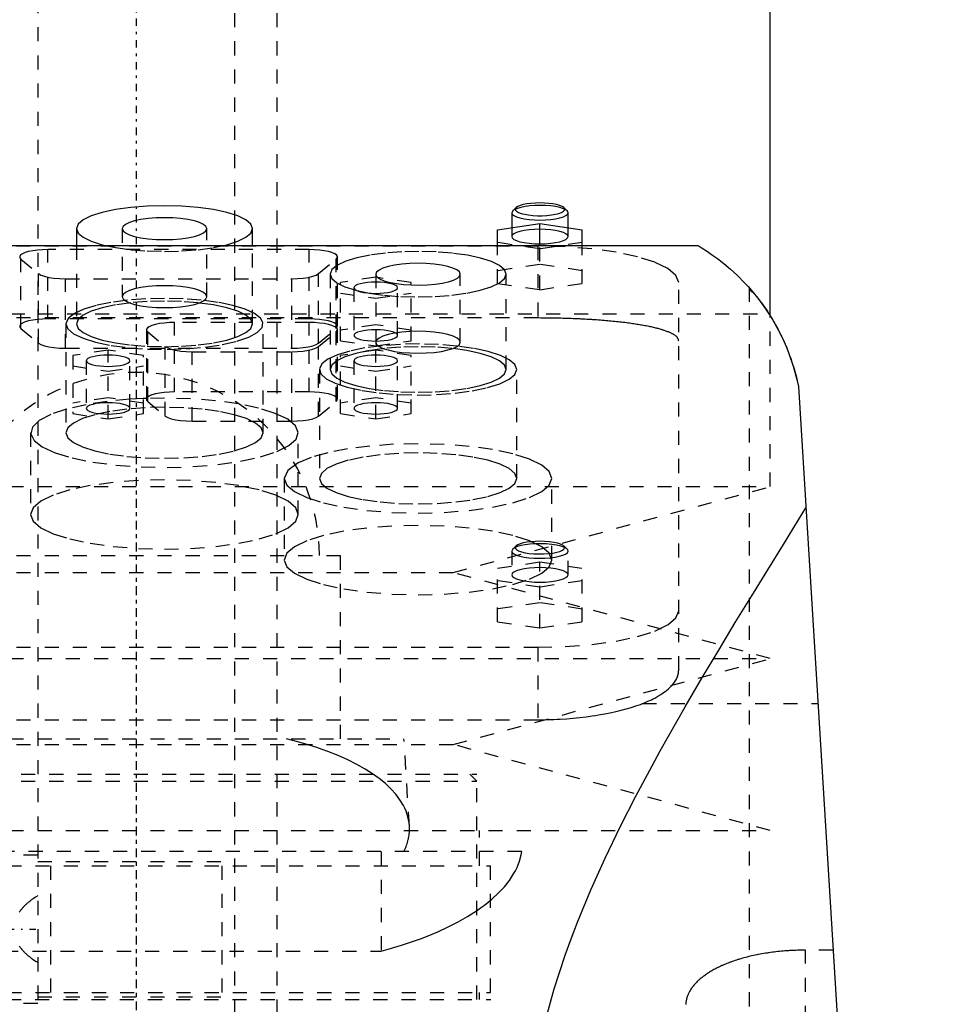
# Model space of a CAD drawing. Extents: x -90 to 90, y -1 to 976.
# Tile 10 of 11: x -8 to 57, y 573 to 643. Entities that reach past the tile are written whole.
import ezdxf

# ---------------------------------------------------------------- set-up
doc = ezdxf.new("R2010")
doc.units = 0
doc.linetypes.add('CENTER', pattern=[1.5, 0.45, -0.5, 0.05, -0.5])
doc.linetypes.add('DASHED', pattern=[2, 1, -1])
for name, color, linetype in [('AM_0', 7, 'CONTINUOUS'), ('AM_3', 7, 'DASHED'), ('AM_7', 7, 'CENTER')]:
    doc.layers.add(name, color=color, linetype=linetype)

msp = doc.modelspace()

# ---------------------------------------------------------------- linework, layer by layer
at = {"layer": 'AM_0', "color": 7, "linetype": 'CONTINUOUS'}
for p, q in [((45, 621.52), (45, 751.5)), ((26.723, 628.974), (26.65, 628.835)), ((26.65, 628.835), (26.65, 627.765)), ((26.964, 629.198), (26.723, 628.974)), ((30.577, 628.974), (30.336, 629.198)), ((30.65, 627.765), (30.65, 628.835)), ((-4.25, 627.708), (-4.25, 626.5)), ((8.25, 626.5), (8.25, 627.708)), ((25.65, 627.616), (28.65, 628.064)), ((25.65, 626.5), (25.65, 627.616)), ((28.65, 628.064), (31.65, 627.616)), ((28.65, 626.5), (28.65, 628.064)), ((31.65, 626.5), (31.65, 627.616)), ((-39.86, 626.5), (39.86, 626.5)), ((47, 616.5), (57, 453.55))]:
    msp.add_line(p, q, dxfattribs=at)
for points in [[(28.65, 629.529), (28.327, 629.522), (28.015, 629.498), (27.725, 629.461), (27.467, 629.41), (27.249, 629.348), (27.08, 629.276), (26.964, 629.198)], [(30.336, 629.198), (30.22, 629.276), (30.051, 629.348), (29.833, 629.41), (29.575, 629.461), (29.285, 629.498), (28.973, 629.522), (28.65, 629.529)], [(2, 629.326), (0.781, 629.294), (-0.392, 629.202), (-1.472, 629.053), (-2.419, 628.852), (-3.197, 628.607), (-3.774, 628.327), (-4.13, 628.024), (-4.25, 627.708)], [(8.25, 627.708), (8.13, 628.024), (7.774, 628.327), (7.197, 628.607), (6.419, 628.852), (5.472, 629.053), (4.392, 629.202), (3.219, 629.294), (2, 629.326)], [(28.65, 629.353), (28.281, 629.344), (27.924, 629.317), (27.593, 629.274), (27.298, 629.216), (27.049, 629.145), (26.855, 629.063), (26.723, 628.974)], [(30.65, 628.835), (30.612, 628.936), (30.498, 629.033), (30.313, 629.122), (30.064, 629.201), (29.761, 629.265), (29.415, 629.313), (29.04, 629.343), (28.65, 629.353)]]:
    msp.add_lwpolyline(points, dxfattribs=at)
for points in [[(39.86, 626.5, 0), (39.943, 626.451, 0), (40.169, 626.314, 0), (40.47, 626.124, 0), (40.644, 626.009, 0), (40.832, 625.881, 0), (41.246, 625.584, 0), (41.698, 625.234, 0), (42.178, 624.831, 0), (42.676, 624.374, 0), (43.183, 623.865, 0), (43.436, 623.59, 0), (43.689, 623.302, 0), (44.188, 622.688, 0), (44.671, 622.021, 0), (45.133, 621.304, 0), (45.566, 620.536, 0), (45.965, 619.72, 0), (46.149, 619.294, 0), (46.323, 618.857, 0), (46.634, 617.947, 0), (46.892, 616.993, 0), (47, 616.5, 0)], [(43.813, 623.156, 0), (43.843, 623.12, 0), (43.907, 623.042, 0), (43.975, 622.958, 0), (44.011, 622.913, 0), (44.047, 622.868, 0), (44.122, 622.772, 0), (44.2, 622.672, 0), (44.28, 622.567, 0), (44.361, 622.458, 0), (44.444, 622.344, 0), (44.486, 622.286, 0), (44.529, 622.226, 0), (44.616, 622.102, 0), (44.704, 621.973, 0), (44.794, 621.839, 0), (44.885, 621.7, 0), (44.977, 621.556, 0), (45.024, 621.482, 0), (45.07, 621.407, 0), (45.163, 621.254, 0), (45.256, 621.096, 0), (45.303, 621.016, 0)], [(45.758, 620.158, 0), (45.803, 620.067, 0), (45.89, 619.883, 0), (45.976, 619.696, 0), (46.018, 619.601, 0), (46.06, 619.505, 0), (46.142, 619.312, 0), (46.222, 619.115, 0), (46.3, 618.916, 0), (46.375, 618.715, 0), (46.449, 618.511, 0), (46.484, 618.408, 0), (46.519, 618.305, 0), (46.587, 618.097, 0), (46.652, 617.888, 0), (46.714, 617.677, 0), (46.773, 617.465, 0), (46.829, 617.251, 0), (46.856, 617.145, 0), (46.882, 617.037, 0), (46.932, 616.823, 0), (46.978, 616.608, 0), (47, 616.5, 0)], [(28.705, 570.125, 0), (28.993, 571.353, 0), (29.661, 573.773, 0), (30.438, 576.149, 0), (30.863, 577.322, 0), (31.309, 578.484, 0), (32.26, 580.78, 0), (33.277, 583.038, 0), (34.348, 585.259, 0), (35.462, 587.444, 0), (36.609, 589.592, 0), (37.191, 590.652, 0), (37.778, 591.703, 0), (38.962, 593.775, 0), (40.152, 595.808, 0), (41.34, 597.8, 0), (42.519, 599.747, 0), (43.681, 601.647, 0), (44.254, 602.579, 0), (44.821, 603.499, 0), (45.931, 605.298, 0), (47.006, 607.043, 0), (47.528, 607.894, 0)]]:
    msp.add_polyline3d(points, dxfattribs=at)
at = {"layer": 'AM_3', "color": 6, "linetype": 'DASHED'}
for p, q in [((-7, 942), (-7, 266)), ((7, 266), (7, 942)), ((10, 306), (10, 930)), ((-1, 627.708), (-1, 622.878)), ((5, 622.878), (5, 627.708)), ((26.65, 627.765), (26.65, 627.145)), ((30.65, 627.145), (30.65, 627.765)), ((28.65, 626.271), (25.65, 626.719)), ((31.65, 626.719), (28.65, 626.271)), ((28.5, 626.47), (-28.5, 626.47)), ((-6.28, 621.294), (-6.28, 626.22)), ((12.28, 626.22), (-6.28, 626.22)), ((-4.25, 626.5), (-4.25, 620.946)), ((8.25, 620.946), (8.25, 626.5)), ((12.28, 621.294), (12.28, 626.22)), ((25.65, 623.822), (25.65, 626.5)), ((28.5, 626.47), (28.5, 621.365)), ((28.65, 623.374), (28.65, 626.5)), ((31.65, 623.822), (31.65, 626.5)), ((-8.189, 620.622), (-8.189, 625.548)), ((-8.189, 625.548), (-6.939, 624.513)), ((12.939, 624.513), (14.189, 625.548)), ((14.189, 620.622), (14.189, 625.548)), ((14.28, 620.776), (14.28, 625.702)), ((28.65, 625.167), (25.65, 624.718)), ((26.25, 624.473), (26.129, 624.79)), ((31.65, 624.718), (28.65, 625.167)), ((-6.939, 619.586), (-6.939, 624.513)), ((-5.03, 624.149), (11.03, 624.149)), ((-5.03, 619.223), (-5.03, 624.149)), ((11.03, 619.223), (11.03, 624.149)), ((12.939, 619.586), (12.939, 624.513)), ((13.75, 624.473), (13.75, 617.711)), ((17, 624.257), (14.5, 623.883)), ((17, 624.473), (17, 619.382)), ((19.5, 623.883), (17, 624.257)), ((23, 619.643), (23, 624.473)), ((26.25, 617.711), (26.25, 624.473)), ((14.5, 619.755), (14.5, 623.883)), ((15.45, 623.51), (15.45, 620.129)), ((18.55, 620.129), (18.55, 623.51)), ((19.5, 619.755), (19.5, 623.883)), ((25.65, 623.822), (28.65, 623.374)), ((28.65, 623.374), (31.65, 623.822)), ((38.5, 596.365), (38.5, 623.882)), ((43.5, 623.519), (43.5, 453.55)), ((14.5, 623.136), (17, 622.763)), ((17, 622.763), (19.5, 623.136)), ((-44.917, 621.65), (44.917, 621.65)), ((28.5, 621.365), (-28.5, 621.365)), ((12.28, 621.294), (-6.28, 621.294)), ((-4.871, 621.293), (-5, 620.946)), ((-4.814, 621.361), (-4.871, 621.293)), ((8.99, 621.042), (8.814, 621.361)), ((45, 609.4), (45, 621.52)), ((-8.189, 620.622), (-6.939, 619.586)), ((-5, 620.946), (-5, 613.219)), ((0.72, 620.526), (0.72, 615.6)), ((2.72, 616.117), (2.72, 621.044)), ((12.28, 621.044), (2.72, 621.044)), ((9, 613.219), (9, 620.946)), ((12.28, 616.117), (12.28, 621.044)), ((12.939, 619.586), (14.189, 620.622)), ((14.28, 615.6), (14.28, 620.526)), ((17, 620.876), (14.5, 620.503)), ((19.5, 620.503), (17, 620.876)), ((0.811, 615.445), (0.811, 620.372)), ((0.811, 620.372), (2.061, 619.336)), ((12.939, 619.336), (14.189, 620.372)), ((14.189, 615.445), (14.189, 620.372)), ((14.5, 619.755), (17, 619.382)), ((17, 619.382), (19.5, 619.755)), ((-5.03, 619.223), (11.03, 619.223)), ((-2, 619.081), (-4.5, 618.707)), ((-2, 614.206), (-2, 619.081)), ((0.5, 618.707), (-2, 619.081)), ((2.061, 614.41), (2.061, 619.336)), ((12.939, 614.41), (12.939, 619.336)), ((17, 619.081), (14.5, 618.707)), ((17, 614.206), (17, 619.081)), ((19.5, 618.707), (17, 619.081)), ((-4.5, 618.707), (-4.5, 614.579)), ((0.5, 614.579), (0.5, 618.707)), ((3.97, 618.973), (11.03, 618.973)), ((3.97, 614.047), (3.97, 618.973)), ((11.03, 614.047), (11.03, 618.973)), ((14.5, 614.579), (14.5, 618.707)), ((19.5, 614.579), (19.5, 618.707)), ((-4.5, 617.96), (-2, 617.586)), ((-3.55, 618.333), (-3.55, 614.953)), ((-2, 617.586), (0.5, 617.96)), ((-0.45, 614.953), (-0.45, 618.333)), ((13, 617.711), (13, 609.984)), ((14.5, 617.96), (17, 617.586)), ((15.45, 618.333), (15.45, 614.953)), ((17, 617.586), (19.5, 617.96)), ((18.55, 614.953), (18.55, 618.333)), ((27, 609.984), (27, 617.711)), ((-2, 615.7), (-4.5, 615.326)), ((0.5, 615.326), (-2, 615.7)), ((0.498, 615.647), (-0.452, 615.595)), ((0.719, 615.655), (0.498, 615.647)), ((0.731, 615.656), (0.719, 615.655)), ((2, 615.678), (0.731, 615.656)), ((12.28, 616.117), (2.72, 616.117)), ((17, 615.7), (14.5, 615.326)), ((19.5, 615.326), (17, 615.7)), ((0.811, 615.445), (2.061, 614.41)), ((12.939, 614.41), (14.189, 615.445)), ((-4.5, 614.579), (-2, 614.206)), ((-2, 614.206), (0.5, 614.579)), ((14.5, 614.579), (17, 614.206)), ((17, 614.206), (19.5, 614.579)), ((3.97, 614.047), (11.03, 614.047)), ((-7.5, 613.219), (-7.5, 607.424)), ((11.5, 607.424), (11.5, 613.219)), ((10.5, 609.984), (10.5, 604.189)), ((29.5, 604.189), (29.5, 609.984)), ((-45, 609.4), (45, 609.4)), ((22.5, 603.3), (45, 609.4)), ((26.964, 605.192), (26.723, 604.968)), ((30.577, 604.968), (30.336, 605.192)), ((-14.5, 604.5), (14.5, 604.5)), ((14.5, 591.5), (14.5, 604.5)), ((26.723, 604.968), (26.65, 604.829)), ((26.65, 604.829), (26.65, 603.139)), ((30.65, 603.139), (30.65, 604.829)), ((25.65, 603.61), (28.65, 604.059)), ((28.65, 604.059), (31.65, 603.61)), ((28.65, 599.368), (28.65, 604.059)), ((-22.5, 603.3), (22.5, 603.3)), ((45, 597.2), (22.5, 603.3)), ((25.65, 599.816), (25.65, 603.61)), ((31.65, 599.816), (31.65, 603.61)), ((28.65, 602.266), (25.65, 602.714)), ((31.65, 602.714), (28.65, 602.266)), ((28.65, 601.161), (25.65, 600.713)), ((31.65, 600.713), (28.65, 601.161)), ((25.65, 599.816), (28.65, 599.368)), ((28.65, 599.368), (31.65, 599.816)), ((-28.5, 598), (28.5, 598)), ((28.5, 598), (28.5, 592.859)), ((-45, 597.2), (45, 597.2)), ((22.5, 591.1), (45, 597.2)), ((35.934, 594), (48.381, 594)), ((-28.5, 592.859), (28.5, 592.859)), ((-22.5, 591.1), (22.5, 591.1)), ((-19, 591.5), (19, 591.5)), ((19.386, 585.33), (19, 591.5)), ((45, 585), (22.5, 591.1)), ((-24.175, 589), (24.175, 589)), ((24.175, 588.5), (23.675, 589)), ((24.175, 573), (24.175, 589)), ((-24.175, 588.5), (24.175, 588.5)), ((24.175, 573), (24.175, 588.5)), ((-45, 585), (45, 585)), ((24.35, 582.5), (24.35, 585)), ((27.357, 583.5), (-27.357, 583.5)), ((17.375, 583.5), (17.375, 576.439)), ((-7, 583.25), (-10, 583.25)), ((-7, 582.8), (7, 582.8)), ((-25.15, 582.5), (25.15, 582.5)), ((-6.096, 582.5), (-6.096, 573.5)), ((6.096, 573.5), (6.096, 582.5)), ((25.15, 573.5), (25.15, 582.5)), ((-17.375, 576.439), (17.375, 576.439)), ((47.5, 453.55), (47.5, 576.506)), ((49.454, 576.506), (47.5, 576.506)), ((-25.175, 573), (25.175, 573)), ((-25.15, 573.5), (25.15, 573.5)), ((-7, 573.2), (7, 573.2)), ((24.35, 573), (24.35, 573.5)), ((25.75, 493), (25.175, 573)), ((-10, 572.75), (-7, 572.75))]:
    msp.add_line(p, q, dxfattribs=at)
for points in [[(26.65, 628.835), (26.688, 628.734), (26.802, 628.637), (26.987, 628.547), (27.236, 628.469), (27.539, 628.404), (27.885, 628.357), (28.26, 628.327), (28.65, 628.317), (29.04, 628.327), (29.415, 628.357), (29.761, 628.404), (30.064, 628.469), (30.313, 628.547), (30.498, 628.637), (30.612, 628.734), (30.65, 628.835)], [(26.964, 629.198), (26.905, 629.111), (26.912, 629.024), (26.984, 628.938), (27.118, 628.858), (27.31, 628.785), (27.551, 628.724), (27.835, 628.676), (28.148, 628.642), (28.481, 628.626), (28.819, 628.626), (29.152, 628.642), (29.465, 628.676), (29.749, 628.724), (29.99, 628.785), (30.182, 628.858), (30.316, 628.938), (30.388, 629.024), (30.395, 629.111), (30.336, 629.198)], [(-1, 627.708), (-0.942, 627.556), (-0.772, 627.411), (-0.494, 627.277), (-0.121, 627.159), (0.333, 627.062), (0.852, 626.991), (1.415, 626.946), (2, 626.931), (2.585, 626.946), (3.148, 626.991), (3.667, 627.062), (4.121, 627.159), (4.494, 627.277), (4.772, 627.411), (4.942, 627.556), (5, 627.708), (4.942, 627.859), (4.772, 628.005), (4.494, 628.139), (4.121, 628.257), (3.667, 628.354), (3.148, 628.425), (2.585, 628.469), (2, 628.484)], [(2, 628.484), (1.415, 628.469), (0.852, 628.425), (0.333, 628.354), (-0.121, 628.257), (-0.494, 628.139), (-0.772, 628.005), (-0.942, 627.859), (-1, 627.708)], [(-4.25, 627.708), (-4.13, 627.392), (-3.774, 627.089), (-3.197, 626.809), (-2.419, 626.564), (-1.472, 626.363), (-0.392, 626.213), (0.781, 626.121), (2, 626.09), (3.219, 626.121), (4.392, 626.213), (5.472, 626.363), (6.419, 626.564), (7.197, 626.809), (7.774, 627.089), (8.13, 627.392), (8.25, 627.708)], [(28.65, 627.662), (28.26, 627.652), (27.885, 627.623), (27.539, 627.575), (27.236, 627.511), (26.987, 627.432), (26.802, 627.343), (26.688, 627.246), (26.65, 627.145), (26.688, 627.044), (26.802, 626.946), (26.987, 626.857), (27.236, 626.778), (27.539, 626.714), (27.885, 626.666), (28.26, 626.637), (28.65, 626.627), (29.04, 626.637), (29.415, 626.666), (29.761, 626.714), (30.064, 626.778), (30.313, 626.857), (30.498, 626.946), (30.612, 627.044), (30.65, 627.145)], [(30.65, 627.145), (30.612, 627.246), (30.498, 627.343), (30.313, 627.432), (30.064, 627.511), (29.761, 627.575), (29.415, 627.623), (29.04, 627.652), (28.65, 627.662)], [(-6.28, 626.22), (-6.652, 626.211), (-7.012, 626.184), (-7.346, 626.14), (-7.642, 626.081), (-7.891, 626.009), (-8.083, 625.926), (-8.213, 625.835), (-8.274, 625.739), (-8.266, 625.643), (-8.189, 625.548)], [(14.189, 625.548), (14.266, 625.643), (14.274, 625.739), (14.213, 625.835), (14.083, 625.926), (13.891, 626.009), (13.642, 626.081), (13.346, 626.14), (13.012, 626.184), (12.652, 626.211), (12.28, 626.22)], [(26.129, 624.79), (25.776, 625.091), (25.205, 625.368), (24.437, 625.612), (23.502, 625.813), (22.434, 625.963), (21.275, 626.056), (20.067, 626.09), (18.856, 626.063), (17.689, 625.976), (16.61, 625.832), (15.658, 625.636), (14.87, 625.397), (14.276, 625.122)], [(38.5, 623.882), (38.308, 624.387), (37.739, 624.872), (36.815, 625.32), (35.571, 625.712), (34.056, 626.034), (32.327, 626.273), (30.451, 626.42), (28.5, 626.47)], [(14.276, 625.122), (13.883, 624.805), (13.75, 624.473)], [(20, 625.249), (19.415, 625.234), (18.852, 625.19), (18.333, 625.118), (17.879, 625.022), (17.506, 624.904), (17.228, 624.77), (17.058, 624.624), (17, 624.473)], [(19.5, 623.707), (20.081, 623.697), (20.66, 623.715), (21.213, 623.763), (21.721, 623.837), (22.164, 623.935), (22.525, 624.053), (22.791, 624.188), (22.951, 624.333), (23, 624.483), (22.935, 624.633), (22.76, 624.777), (22.48, 624.91), (22.107, 625.025), (21.654, 625.12), (21.139, 625.191), (20.58, 625.235), (20, 625.249)], [(-6.939, 624.513), (-6.771, 624.412), (-6.526, 624.324), (-6.214, 624.25), (-5.85, 624.195), (-5.449, 624.161), (-5.03, 624.149)], [(11.03, 624.149), (11.449, 624.161), (11.85, 624.195), (12.214, 624.25), (12.526, 624.324), (12.771, 624.412), (12.939, 624.513)], [(13.75, 624.473), (13.87, 624.157), (14.226, 623.854), (14.803, 623.574), (15.581, 623.329), (16.528, 623.128), (17.608, 622.978), (18.781, 622.886), (20, 622.855), (21.219, 622.886), (22.392, 622.978), (23.472, 623.128), (24.419, 623.329), (25.197, 623.574), (25.774, 623.854), (26.13, 624.157), (26.25, 624.473)], [(17, 624.473), (17.036, 624.353), (17.143, 624.236)], [(17.143, 624.236), (17.355, 624.106), (17.656, 623.988), (18.034, 623.886), (18.478, 623.804), (18.972, 623.743), (19.5, 623.707)], [(-1, 622.878), (-0.942, 622.727), (-0.772, 622.581), (-0.494, 622.447), (-0.121, 622.329), (0.333, 622.233), (0.852, 622.161), (1.415, 622.117), (2, 622.102), (2.585, 622.117), (3.148, 622.161), (3.667, 622.233), (4.121, 622.329), (4.494, 622.447), (4.772, 622.581), (4.942, 622.727), (5, 622.878), (4.942, 623.03), (4.772, 623.175), (4.494, 623.31), (4.121, 623.427), (3.667, 623.524), (3.148, 623.596), (2.585, 623.64), (2, 623.655)], [(2, 623.655), (1.415, 623.64), (0.852, 623.596), (0.333, 623.524), (-0.121, 623.427), (-0.494, 623.31), (-0.772, 623.175), (-0.942, 623.03), (-1, 622.878)], [(2, 622.758), (0.668, 622.725), (-0.615, 622.627), (-1.802, 622.468), (-2.851, 622.253), (-3.722, 621.99), (-4.385, 621.689), (-4.814, 621.361)], [(8.814, 621.361), (8.385, 621.689), (7.722, 621.99), (6.851, 622.253), (5.802, 622.468), (4.615, 622.627), (3.332, 622.725), (2, 622.758)], [(-6.28, 621.294), (-6.652, 621.285), (-7.012, 621.258), (-7.346, 621.214), (-7.642, 621.155), (-7.891, 621.083), (-8.083, 621), (-8.213, 620.909), (-8.274, 620.813), (-8.266, 620.716), (-8.189, 620.622)], [(14.189, 620.622), (14.266, 620.716), (14.274, 620.813), (14.213, 620.909), (14.083, 621), (13.891, 621.083), (13.642, 621.155), (13.346, 621.214), (13.012, 621.258), (12.652, 621.285), (12.28, 621.294)], [(-5, 620.946), (-4.861, 620.587), (-4.449, 620.242), (-3.781, 619.925), (-2.884, 619.649), (-1.792, 619.424), (-0.55, 619.259), (0.793, 619.162), (2.185, 619.135), (3.569, 619.181), (4.891, 619.296), (6.098, 619.478), (7.142, 619.717), (7.982, 620.005), (8.584, 620.331), (8.925, 620.681), (8.99, 621.042)], [(2.72, 621.044), (2.348, 621.034), (1.988, 621.008), (1.654, 620.964), (1.358, 620.905), (1.109, 620.833), (0.917, 620.749), (0.787, 620.659), (0.726, 620.563), (0.734, 620.466), (0.811, 620.372)], [(14.189, 620.372), (14.266, 620.466), (14.274, 620.563), (14.213, 620.659), (14.083, 620.749), (13.891, 620.833), (13.642, 620.905), (13.346, 620.964), (13.012, 621.008), (12.652, 621.034), (12.28, 621.044)], [(17, 619.643), (17.058, 619.492), (17.228, 619.346), (17.506, 619.212), (17.879, 619.094), (18.333, 618.997), (18.852, 618.926), (19.415, 618.882), (20, 618.867), (20.585, 618.882), (21.148, 618.926), (21.667, 618.997), (22.121, 619.094), (22.494, 619.212), (22.772, 619.346), (22.942, 619.492), (23, 619.643), (22.942, 619.795), (22.772, 619.94), (22.494, 620.074), (22.121, 620.192), (21.667, 620.289), (21.148, 620.36), (20.585, 620.405), (20, 620.42)], [(20, 620.42), (19.415, 620.405), (18.852, 620.36), (18.333, 620.289), (17.879, 620.192), (17.506, 620.074), (17.228, 619.94), (17.058, 619.795), (17, 619.643)], [(-6.939, 619.586), (-6.771, 619.486), (-6.526, 619.397), (-6.214, 619.324), (-5.85, 619.269), (-5.449, 619.235), (-5.03, 619.223)], [(2.061, 619.336), (2.229, 619.236), (2.474, 619.147), (2.786, 619.074), (3.15, 619.019), (3.551, 618.985), (3.97, 618.973)], [(11.03, 619.223), (11.449, 619.235), (11.85, 619.269), (12.214, 619.324), (12.526, 619.397), (12.771, 619.486), (12.939, 619.586)], [(11.03, 618.973), (11.449, 618.985), (11.85, 619.019), (12.214, 619.074), (12.526, 619.147), (12.771, 619.236), (12.939, 619.336)], [(13.75, 617.711), (13.87, 617.396), (14.226, 617.092), (14.803, 616.813), (15.581, 616.567), (16.528, 616.366), (17.608, 616.217), (18.781, 616.125), (20, 616.094), (21.219, 616.125), (22.392, 616.217), (23.472, 616.366), (24.419, 616.567), (25.197, 616.813), (25.774, 617.092), (26.13, 617.396), (26.25, 617.711), (26.13, 618.027), (25.774, 618.33), (25.197, 618.61), (24.419, 618.855), (23.472, 619.056), (22.392, 619.206), (21.219, 619.298), (20, 619.329)], [(20, 619.329), (18.781, 619.298), (17.608, 619.206), (16.528, 619.056), (15.581, 618.855), (14.803, 618.61), (14.226, 618.33), (13.87, 618.027), (13.75, 617.711)], [(27, 617.711), (26.868, 618.061), (26.477, 618.398), (25.842, 618.709), (24.986, 618.983), (23.943, 619.208), (22.751, 619.377), (21.455, 619.483), (20.104, 619.523), (18.749, 619.494), (17.442, 619.398), (16.231, 619.238), (15.162, 619.021), (14.275, 618.754)], [(14.275, 618.754), (13.596, 618.443), (13.166, 618.103), (13.001, 617.748), (13.11, 617.392), (13.486, 617.048), (14.116, 616.73), (14.975, 616.45), (16.03, 616.219), (17.239, 616.046), (18.556, 615.938), (19.929, 615.9), (21.304, 615.931), (22.629, 616.032), (23.852, 616.198), (24.924, 616.424), (25.805, 616.699), (26.46, 617.014), (26.864, 617.356), (27, 617.711)], [(-3.556, 615.214), (-4.944, 614.897), (-6.069, 614.517), (-6.888, 614.087), (-7.37, 613.625), (-7.496, 613.147), (-7.261, 612.672), (-6.676, 612.217), (-5.76, 611.801), (-4.551, 611.438), (-3.092, 611.143), (-1.441, 610.927), (0.341, 610.798), (2.187, 610.761), (4.025, 610.817), (5.786, 610.964), (7.403, 611.197), (8.816, 611.506), (9.969, 611.881), (10.821, 612.306), (11.337, 612.766), (11.5, 613.243), (11.301, 613.719), (10.75, 614.177), (9.866, 614.598), (8.684, 614.966), (7.249, 615.268), (5.614, 615.493), (3.842, 615.631), (2, 615.678)], [(-0.452, 615.595), (-2.071, 615.441), (-3.556, 615.214)], [(2.72, 616.117), (2.348, 616.108), (1.988, 616.081), (1.654, 616.038), (1.358, 615.979), (1.109, 615.906), (0.917, 615.823), (0.787, 615.732), (0.726, 615.637), (0.734, 615.54), (0.811, 615.445)], [(14.189, 615.445), (14.266, 615.54), (14.274, 615.637), (14.213, 615.732), (14.083, 615.823), (13.891, 615.906), (13.642, 615.979), (13.346, 616.038), (13.012, 616.081), (12.652, 616.108), (12.28, 616.117)], [(2, 615.031), (0.634, 614.996), (-0.679, 614.893), (-1.889, 614.725), (-2.95, 614.5), (-3.82, 614.226), (-4.467, 613.912), (-4.865, 613.573), (-5, 613.219), (-4.865, 612.866), (-4.467, 612.526), (-3.82, 612.213), (-2.95, 611.938), (-1.889, 611.713), (-0.679, 611.545), (0.634, 611.442), (2, 611.407), (3.366, 611.442), (4.679, 611.545), (5.889, 611.713), (6.95, 611.938), (7.82, 612.213), (8.467, 612.526), (8.865, 612.866), (9, 613.219)], [(9, 613.219), (8.865, 613.573), (8.467, 613.912), (7.82, 614.226), (6.95, 614.5), (5.889, 614.725), (4.679, 614.893), (3.366, 614.996), (2, 615.031)], [(2.061, 614.41), (2.229, 614.31), (2.474, 614.221), (2.786, 614.147), (3.15, 614.092), (3.551, 614.058), (3.97, 614.047)], [(11.03, 614.047), (11.449, 614.058), (11.85, 614.092), (12.214, 614.147), (12.526, 614.221), (12.771, 614.31), (12.939, 614.41)], [(10.5, 609.984), (10.683, 609.504), (11.223, 609.043), (12.101, 608.618), (13.282, 608.245), (14.722, 607.939), (16.365, 607.712), (18.147, 607.572), (20, 607.525), (21.853, 607.572), (23.635, 607.712), (25.278, 607.939), (26.718, 608.245), (27.899, 608.618), (28.777, 609.043), (29.317, 609.504), (29.5, 609.984), (29.317, 610.464), (28.777, 610.925), (27.899, 611.35), (26.718, 611.722), (25.278, 612.028), (23.635, 612.255), (21.853, 612.395), (20, 612.443)], [(20, 612.443), (18.254, 612.401), (16.567, 612.276), (14.997, 612.074), (13.597, 611.8), (12.416, 611.465), (11.494, 611.079)], [(20, 611.796), (18.634, 611.761), (17.321, 611.658), (16.111, 611.49), (15.05, 611.265), (14.18, 610.99), (13.533, 610.677), (13.135, 610.337), (13, 609.984), (13.135, 609.63), (13.533, 609.291), (14.18, 608.977), (15.05, 608.703), (16.111, 608.477), (17.321, 608.31), (18.634, 608.207), (20, 608.172), (21.366, 608.207), (22.679, 608.31), (23.889, 608.477), (24.95, 608.703), (25.82, 608.977), (26.467, 609.291), (26.865, 609.63), (27, 609.984)], [(27, 609.984), (26.865, 610.337), (26.467, 610.677), (25.82, 610.99), (24.95, 611.265), (23.889, 611.49), (22.679, 611.658), (21.366, 611.761), (20, 611.796)], [(11.494, 611.079), (10.752, 610.546), (10.5, 609.984)], [(26.65, 604.829), (26.688, 604.73), (26.799, 604.633), (26.98, 604.545), (27.224, 604.467), (27.521, 604.402), (27.861, 604.354), (28.231, 604.323), (28.616, 604.312), (29.003, 604.32), (29.376, 604.347), (29.722, 604.392), (30.028, 604.454), (30.282, 604.53), (30.474, 604.617), (30.598, 604.712), (30.649, 604.812), (30.624, 604.912), (30.526, 605.009), (30.356, 605.099), (30.123, 605.18), (29.834, 605.247), (29.501, 605.298)], [(28.65, 605.347), (28.281, 605.338), (27.924, 605.312), (27.593, 605.269), (27.298, 605.211), (27.049, 605.14), (26.855, 605.058), (26.723, 604.968)], [(26.964, 605.192), (26.905, 605.103), (26.914, 605.013), (26.993, 604.926), (27.137, 604.843), (27.341, 604.77), (27.597, 604.709), (27.894, 604.662), (28.222, 604.632), (28.566, 604.618), (28.914, 604.623), (29.251, 604.646), (29.565, 604.685), (29.842, 604.739), (30.072, 604.807), (30.246, 604.885), (30.357, 604.971), (30.399, 605.06), (30.373, 605.15), (30.279, 605.237), (30.119, 605.317), (29.902, 605.387), (29.635, 605.445), (29.329, 605.488), (28.997, 605.515), (28.65, 605.524)], [(28.65, 605.524), (28.327, 605.516), (28.015, 605.493), (27.725, 605.455), (27.467, 605.405), (27.249, 605.342), (27.08, 605.271), (26.964, 605.192)], [(29.501, 605.298), (29.086, 605.335), (28.65, 605.347)], [(26.65, 603.139), (26.688, 603.038), (26.802, 602.941), (26.987, 602.851), (27.236, 602.773), (27.539, 602.709), (27.885, 602.661), (28.26, 602.631), (28.65, 602.621), (29.04, 602.631), (29.415, 602.661), (29.761, 602.709), (30.064, 602.773), (30.313, 602.851), (30.498, 602.941), (30.612, 603.038), (30.65, 603.139), (30.612, 603.24), (30.498, 603.337), (30.313, 603.427), (30.064, 603.505), (29.761, 603.569), (29.415, 603.617), (29.04, 603.647), (28.65, 603.657)], [(28.65, 603.657), (28.26, 603.647), (27.885, 603.617), (27.539, 603.569), (27.236, 603.505), (26.987, 603.427), (26.802, 603.337), (26.688, 603.24), (26.65, 603.139)], [(28.5, 598), (30.451, 598.05), (32.327, 598.197), (34.056, 598.436), (35.571, 598.758), (36.815, 599.15), (37.739, 599.598), (38.308, 600.083), (38.5, 600.588)]]:
    msp.add_lwpolyline(points, dxfattribs=at)
for points in [[(18.55, 623.51), (18.52, 623.588), (18.432, 623.663), (18.289, 623.733), (18.096, 623.793), (17.861, 623.843), (17.593, 623.88), (17.302, 623.903), (17, 623.911), (16.698, 623.903), (16.407, 623.88), (16.139, 623.843), (15.904, 623.793), (15.711, 623.733), (15.568, 623.663), (15.48, 623.588), (15.45, 623.51), (15.48, 623.432), (15.568, 623.356), (15.711, 623.287), (15.904, 623.226), (16.139, 623.176), (16.407, 623.139), (16.698, 623.116), (17, 623.109), (17.302, 623.116), (17.593, 623.139), (17.861, 623.176), (18.096, 623.226), (18.289, 623.287), (18.432, 623.356), (18.52, 623.432)], [(8.25, 620.946), (8.13, 621.262), (7.774, 621.566), (7.197, 621.845), (6.419, 622.09), (5.472, 622.291), (4.392, 622.441), (3.219, 622.533), (2, 622.564), (0.781, 622.533), (-0.392, 622.441), (-1.472, 622.291), (-2.419, 622.09), (-3.197, 621.845), (-3.774, 621.566), (-4.13, 621.262), (-4.25, 620.946), (-4.13, 620.631), (-3.774, 620.327), (-3.197, 620.048), (-2.419, 619.803), (-1.472, 619.601), (-0.392, 619.452), (0.781, 619.36), (2, 619.329), (3.219, 619.36), (4.392, 619.452), (5.472, 619.601), (6.419, 619.803), (7.197, 620.048), (7.774, 620.327), (8.13, 620.631)], [(18.55, 620.129), (18.52, 620.207), (18.432, 620.283), (18.289, 620.352), (18.096, 620.413), (17.861, 620.463), (17.593, 620.5), (17.302, 620.522), (17, 620.53), (16.698, 620.522), (16.407, 620.5), (16.139, 620.463), (15.904, 620.413), (15.711, 620.352), (15.568, 620.283), (15.48, 620.207), (15.45, 620.129), (15.48, 620.051), (15.568, 619.976), (15.711, 619.906), (15.904, 619.845), (16.139, 619.795), (16.407, 619.758), (16.698, 619.736), (17, 619.728), (17.302, 619.736), (17.593, 619.758), (17.861, 619.795), (18.096, 619.845), (18.289, 619.906), (18.432, 619.976), (18.52, 620.051)], [(-0.45, 618.333), (-0.48, 618.412), (-0.568, 618.487), (-0.711, 618.556), (-0.904, 618.617), (-1.139, 618.667), (-1.407, 618.704), (-1.698, 618.727), (-2, 618.735), (-2.302, 618.727), (-2.593, 618.704), (-2.861, 618.667), (-3.096, 618.617), (-3.289, 618.556), (-3.432, 618.487), (-3.52, 618.412), (-3.55, 618.333), (-3.52, 618.255), (-3.432, 618.18), (-3.289, 618.111), (-3.096, 618.05), (-2.861, 618), (-2.593, 617.963), (-2.302, 617.94), (-2, 617.932), (-1.698, 617.94), (-1.407, 617.963), (-1.139, 618), (-0.904, 618.05), (-0.711, 618.111), (-0.568, 618.18), (-0.48, 618.255)], [(18.55, 618.333), (18.52, 618.412), (18.432, 618.487), (18.289, 618.556), (18.096, 618.617), (17.861, 618.667), (17.593, 618.704), (17.302, 618.727), (17, 618.735), (16.698, 618.727), (16.407, 618.704), (16.139, 618.667), (15.904, 618.617), (15.711, 618.556), (15.568, 618.487), (15.48, 618.412), (15.45, 618.333), (15.48, 618.255), (15.568, 618.18), (15.711, 618.111), (15.904, 618.05), (16.139, 618), (16.407, 617.963), (16.698, 617.94), (17, 617.932), (17.302, 617.94), (17.593, 617.963), (17.861, 618), (18.096, 618.05), (18.289, 618.111), (18.432, 618.18), (18.52, 618.255)], [(-0.45, 614.953), (-0.48, 615.031), (-0.568, 615.106), (-0.711, 615.176), (-0.904, 615.236), (-1.139, 615.286), (-1.407, 615.323), (-1.698, 615.346), (-2, 615.354), (-2.302, 615.346), (-2.593, 615.323), (-2.861, 615.286), (-3.096, 615.236), (-3.289, 615.176), (-3.432, 615.106), (-3.52, 615.031), (-3.55, 614.953), (-3.52, 614.874), (-3.432, 614.799), (-3.289, 614.73), (-3.096, 614.669), (-2.861, 614.619), (-2.593, 614.582), (-2.302, 614.559), (-2, 614.551), (-1.698, 614.559), (-1.407, 614.582), (-1.139, 614.619), (-0.904, 614.669), (-0.711, 614.73), (-0.568, 614.799), (-0.48, 614.874)], [(18.55, 614.953), (18.52, 615.031), (18.432, 615.106), (18.289, 615.176), (18.096, 615.236), (17.861, 615.286), (17.593, 615.323), (17.302, 615.346), (17, 615.354), (16.698, 615.346), (16.407, 615.323), (16.139, 615.286), (15.904, 615.236), (15.711, 615.176), (15.568, 615.106), (15.48, 615.031), (15.45, 614.953), (15.48, 614.874), (15.568, 614.799), (15.711, 614.73), (15.904, 614.669), (16.139, 614.619), (16.407, 614.582), (16.698, 614.559), (17, 614.551), (17.302, 614.559), (17.593, 614.582), (17.861, 614.619), (18.096, 614.669), (18.289, 614.73), (18.432, 614.799), (18.52, 614.874)], [(-7.5, 607.424), (-7.317, 606.944), (-6.777, 606.483), (-5.899, 606.058), (-4.718, 605.685), (-3.278, 605.379), (-1.635, 605.152), (0.147, 605.012), (2, 604.965), (3.853, 605.012), (5.635, 605.152), (7.278, 605.379), (8.718, 605.685), (9.899, 606.058), (10.777, 606.483), (11.317, 606.944), (11.5, 607.424), (11.317, 607.904), (10.777, 608.365), (9.899, 608.79), (8.718, 609.162), (7.278, 609.468), (5.635, 609.695), (3.853, 609.835), (2, 609.883), (0.147, 609.835), (-1.635, 609.695), (-3.278, 609.468), (-4.718, 609.162), (-5.899, 608.79), (-6.777, 608.365), (-7.317, 607.904)], [(10.5, 604.189), (10.683, 603.709), (11.223, 603.248), (12.101, 602.823), (13.282, 602.45), (14.722, 602.144), (16.365, 601.917), (18.147, 601.777), (20, 601.73), (21.853, 601.777), (23.635, 601.917), (25.278, 602.144), (26.718, 602.45), (27.899, 602.823), (28.777, 603.248), (29.317, 603.709), (29.5, 604.189), (29.317, 604.668), (28.777, 605.13), (27.899, 605.555), (26.718, 605.927), (25.278, 606.233), (23.635, 606.46), (21.853, 606.6), (20, 606.647), (18.147, 606.6), (16.365, 606.46), (14.722, 606.233), (13.282, 605.927), (12.101, 605.555), (11.223, 605.13), (10.683, 604.668)]]:
    msp.add_lwpolyline(points, close=True, dxfattribs=at)
for points in [[(43.5, 623.519, 0), (43.501, 623.509, 0), (43.503, 623.49, 0), (43.507, 623.47, 0), (43.51, 623.461, 0), (43.513, 623.451, 0), (43.521, 623.431, 0), (43.53, 623.411, 0), (43.542, 623.391, 0), (43.555, 623.371, 0), (43.571, 623.351, 0), (43.579, 623.341, 0), (43.588, 623.331, 0), (43.607, 623.31, 0), (43.628, 623.29, 0), (43.651, 623.27, 0), (43.676, 623.249, 0), (43.703, 623.228, 0), (43.717, 623.218, 0), (43.732, 623.208, 0), (43.763, 623.187, 0), (43.795, 623.167, 0), (43.812, 623.156, 0)], [(38.5, 619.738, 0), (38.5, 619.75, 0), (38.498, 619.774, 0), (38.494, 619.799, 0), (38.491, 619.811, 0), (38.488, 619.823, 0), (38.48, 619.847, 0), (38.47, 619.871, 0), (38.458, 619.896, 0), (38.444, 619.92, 0), (38.427, 619.944, 0), (38.418, 619.957, 0), (38.409, 619.969, 0), (38.388, 619.993, 0), (38.366, 620.017, 0), (38.341, 620.042, 0), (38.314, 620.066, 0), (38.285, 620.09, 0), (38.27, 620.102, 0), (38.254, 620.114, 0), (38.22, 620.138, 0), (38.185, 620.162, 0), (38.166, 620.174, 0), (38.147, 620.186, 0), (38.107, 620.209, 0), (38.065, 620.233, 0), (38.043, 620.245, 0), (38.021, 620.256, 0), (37.975, 620.28, 0), (37.927, 620.303, 0), (37.876, 620.326, 0), (37.824, 620.349, 0), (37.769, 620.372, 0), (37.741, 620.383, 0), (37.713, 620.394, 0), (37.654, 620.417, 0), (37.594, 620.439, 0), (37.531, 620.461, 0), (37.466, 620.483, 0), (37.4, 620.504, 0), (37.366, 620.515, 0), (37.332, 620.526, 0), (37.262, 620.547, 0), (37.19, 620.568, 0), (37.116, 620.588, 0), (37.04, 620.609, 0), (36.963, 620.629, 0), (36.924, 620.639, 0), (36.884, 620.649, 0), (36.803, 620.669, 0), (36.721, 620.688, 0), (36.637, 620.707, 0), (36.552, 620.726, 0), (36.465, 620.745, 0), (36.422, 620.754, 0), (36.377, 620.763, 0), (36.288, 620.782, 0), (36.197, 620.799, 0), (36.105, 620.817, 0), (36.011, 620.834, 0), (35.917, 620.851, 0), (35.869, 620.859, 0), (35.821, 620.867, 0), (35.724, 620.884, 0), (35.627, 620.9, 0), (35.578, 620.908, 0), (35.528, 620.915, 0), (35.428, 620.931, 0), (35.326, 620.946, 0), (35.274, 620.954, 0), (35.222, 620.961, 0), (35.116, 620.976, 0), (35.008, 620.991, 0), (34.899, 621.006, 0), (34.788, 621.02, 0), (34.675, 621.034, 0), (34.618, 621.041, 0), (34.56, 621.048, 0), (34.444, 621.062, 0), (34.327, 621.075, 0), (34.208, 621.088, 0), (34.087, 621.101, 0), (33.965, 621.114, 0), (33.904, 621.12, 0), (33.842, 621.126, 0), (33.717, 621.138, 0), (33.591, 621.15, 0), (33.463, 621.161, 0), (33.334, 621.173, 0), (33.204, 621.184, 0), (33.139, 621.189, 0), (33.073, 621.194, 0), (32.941, 621.205, 0), (32.808, 621.215, 0), (32.674, 621.224, 0), (32.538, 621.234, 0), (32.402, 621.243, 0), (32.334, 621.247, 0), (32.265, 621.252, 0), (32.127, 621.26, 0), (31.989, 621.268, 0), (31.849, 621.276, 0), (31.709, 621.284, 0), (31.568, 621.291, 0), (31.498, 621.294, 0), (31.427, 621.298, 0), (31.285, 621.304, 0), (31.143, 621.31, 0), (31.072, 621.313, 0), (31.001, 621.316, 0), (30.857, 621.322, 0), (30.714, 621.327, 0), (30.642, 621.329, 0), (30.571, 621.332, 0), (30.427, 621.336, 0), (30.283, 621.34, 0), (30.139, 621.344, 0), (29.995, 621.347, 0), (29.852, 621.351, 0), (29.78, 621.352, 0), (29.708, 621.354, 0), (29.564, 621.356, 0), (29.421, 621.358, 0), (29.278, 621.36, 0), (29.136, 621.362, 0), (28.993, 621.363, 0), (28.922, 621.363, 0), (28.852, 621.364, 0), (28.711, 621.364, 0), (28.57, 621.365, 0), (28.5, 621.365, 0)], [(45.303, 621.016, 0), (45.38, 620.88, 0), (45.533, 620.599, 0), (45.684, 620.308, 0), (45.758, 620.158, 0)], [(35.934, 594, 0), (36.065, 594.054, 0), (36.321, 594.165, 0), (36.567, 594.28, 0), (36.685, 594.339, 0), (36.801, 594.399, 0), (37.022, 594.522, 0), (37.23, 594.649, 0), (37.424, 594.779, 0), (37.603, 594.911, 0), (37.766, 595.046, 0), (37.842, 595.114, 0), (37.914, 595.183, 0), (38.045, 595.321, 0), (38.16, 595.461, 0), (38.258, 595.601, 0), (38.339, 595.741, 0), (38.403, 595.882, 0), (38.429, 595.952, 0), (38.451, 596.021, 0), (38.483, 596.16, 0), (38.498, 596.297, 0), (38.5, 596.365, 0)], [(28.5, 592.859, 0), (28.725, 592.86, 0), (29.179, 592.867, 0), (29.637, 592.881, 0), (29.867, 592.891, 0), (30.098, 592.903, 0), (30.559, 592.933, 0), (31.018, 592.97, 0), (31.473, 593.016, 0), (31.923, 593.068, 0), (32.366, 593.128, 0), (32.584, 593.161, 0), (32.799, 593.195, 0), (33.223, 593.269, 0), (33.635, 593.35, 0), (34.033, 593.436, 0), (34.416, 593.529, 0), (34.783, 593.626, 0), (34.961, 593.676, 0), (35.133, 593.728, 0), (35.465, 593.833, 0), (35.78, 593.943, 0), (35.934, 594, 0)], [(19.386, 585.33, 0), (19.366, 585.541, 0), (19.284, 585.96, 0), (19.148, 586.374, 0), (19.06, 586.579, 0), (18.958, 586.783, 0), (18.715, 587.184, 0), (18.42, 587.576, 0), (18.075, 587.957, 0), (17.683, 588.327, 0), (17.246, 588.683, 0), (17.012, 588.855, 0), (16.767, 589.025, 0), (16.238, 589.359, 0), (15.654, 589.686, 0), (15.017, 590.004, 0), (14.328, 590.31, 0), (13.589, 590.603, 0), (13.202, 590.744, 0), (12.804, 590.881, 0), (11.975, 591.142, 0), (11.106, 591.385, 0), (10.658, 591.5, 0)], [(18.99, 583.5, 0), (19.015, 583.55, 0), (19.061, 583.65, 0), (19.104, 583.751, 0), (19.125, 583.801, 0), (19.145, 583.851, 0), (19.182, 583.952, 0), (19.217, 584.054, 0), (19.248, 584.155, 0), (19.277, 584.257, 0), (19.302, 584.359, 0), (19.314, 584.41, 0), (19.324, 584.461, 0), (19.343, 584.563, 0), (19.359, 584.665, 0), (19.372, 584.768, 0), (19.382, 584.87, 0), (19.388, 584.972, 0), (19.39, 585.024, 0), (19.392, 585.075, 0), (19.392, 585.177, 0), (19.388, 585.279, 0), (19.386, 585.33, 0)], [(17.375, 576.439, 0), (17.87, 576.573, 0), (18.826, 576.856, 0), (19.736, 577.159, 0), (20.171, 577.317, 0), (20.594, 577.479, 0), (21.398, 577.813, 0), (22.145, 578.158, 0), (22.85, 578.519, 0), (23.517, 578.899, 0), (24.141, 579.295, 0), (24.435, 579.499, 0), (24.717, 579.706, 0), (25.242, 580.13, 0), (25.714, 580.565, 0), (26.129, 581.008, 0), (26.487, 581.458, 0), (26.785, 581.912, 0), (26.912, 582.14, 0), (27.024, 582.367, 0), (27.202, 582.823, 0), (27.32, 583.275, 0), (27.357, 583.5, 0)], [(-7, 580.352, 0), (-7.147, 580.264, 0), (-7.314, 580.155, 0), (-7.361, 580.123, 0), (-7.408, 580.091, 0), (-7.431, 580.074, 0), (-7.454, 580.058, 0), (-7.499, 580.024, 0), (-7.544, 579.99, 0), (-7.589, 579.955, 0), (-7.633, 579.92, 0), (-7.676, 579.885, 0), (-7.698, 579.867, 0), (-7.719, 579.848, 0), (-7.761, 579.812, 0), (-7.803, 579.775, 0), (-7.823, 579.756, 0), (-7.843, 579.737, 0), (-7.884, 579.699, 0), (-7.923, 579.66, 0), (-7.942, 579.641, 0), (-7.962, 579.621, 0), (-8, 579.582, 0), (-8.037, 579.541, 0), (-8.073, 579.501, 0), (-8.108, 579.46, 0), (-8.143, 579.418, 0), (-8.16, 579.397, 0), (-8.177, 579.376, 0), (-8.21, 579.334, 0), (-8.242, 579.291, 0), (-8.273, 579.247, 0), (-8.304, 579.202, 0)], [(-8.304, 576.798, 0), (-8.273, 576.753, 0), (-8.242, 576.709, 0), (-8.21, 576.666, 0), (-8.177, 576.624, 0), (-8.16, 576.603, 0), (-8.143, 576.582, 0), (-8.108, 576.54, 0), (-8.073, 576.499, 0), (-8.037, 576.459, 0), (-8, 576.418, 0), (-7.962, 576.379, 0), (-7.942, 576.359, 0), (-7.923, 576.34, 0), (-7.884, 576.301, 0), (-7.843, 576.263, 0), (-7.823, 576.244, 0), (-7.803, 576.225, 0), (-7.761, 576.188, 0), (-7.719, 576.152, 0), (-7.698, 576.133, 0), (-7.676, 576.115, 0), (-7.633, 576.08, 0), (-7.589, 576.045, 0), (-7.544, 576.01, 0), (-7.499, 575.976, 0), (-7.454, 575.942, 0), (-7.431, 575.926, 0), (-7.408, 575.909, 0), (-7.361, 575.877, 0), (-7.314, 575.845, 0), (-7.147, 575.736, 0), (-7, 575.648, 0)], [(47.5, 576.506, 0), (47.438, 576.506, 0), (47.312, 576.505, 0), (47.186, 576.504, 0), (47.123, 576.502, 0), (47.06, 576.501, 0), (46.934, 576.498, 0), (46.807, 576.493, 0), (46.679, 576.488, 0), (46.552, 576.482, 0), (46.424, 576.475, 0), (46.361, 576.472, 0), (46.297, 576.467, 0), (46.169, 576.459, 0), (46.042, 576.449, 0), (45.914, 576.439, 0), (45.787, 576.427, 0), (45.66, 576.415, 0), (45.596, 576.408, 0), (45.533, 576.402, 0), (45.406, 576.388, 0), (45.28, 576.373, 0), (45.217, 576.365, 0), (45.154, 576.357, 0), (45.029, 576.34, 0), (44.905, 576.322, 0), (44.843, 576.313, 0), (44.781, 576.304, 0), (44.657, 576.284, 0), (44.535, 576.264, 0), (44.413, 576.243, 0), (44.292, 576.221, 0), (44.172, 576.199, 0), (44.112, 576.187, 0), (44.053, 576.175, 0), (43.934, 576.151, 0), (43.817, 576.126, 0), (43.701, 576.1, 0), (43.585, 576.073, 0), (43.471, 576.045, 0), (43.415, 576.032, 0), (43.358, 576.017, 0), (43.247, 575.988, 0), (43.136, 575.959, 0), (43.027, 575.929, 0), (42.919, 575.898, 0), (42.813, 575.866, 0), (42.76, 575.85, 0), (42.708, 575.834, 0), (42.604, 575.801, 0), (42.502, 575.768, 0), (42.402, 575.734, 0), (42.302, 575.7, 0), (42.205, 575.665, 0), (42.157, 575.647, 0), (42.109, 575.629, 0), (42.015, 575.593, 0), (41.922, 575.557, 0), (41.831, 575.52, 0), (41.742, 575.483, 0), (41.654, 575.446, 0), (41.611, 575.427, 0), (41.569, 575.408, 0), (41.484, 575.37, 0), (41.4, 575.331, 0), (41.358, 575.311, 0), (41.317, 575.291, 0), (41.235, 575.251, 0), (41.154, 575.21, 0), (41.114, 575.189, 0), (41.075, 575.168, 0), (40.996, 575.126, 0), (40.919, 575.083, 0), (40.843, 575.039, 0), (40.768, 574.995, 0), (40.694, 574.951, 0), (40.658, 574.928, 0), (40.622, 574.906, 0), (40.551, 574.86, 0), (40.481, 574.814, 0), (40.413, 574.767, 0), (40.346, 574.72, 0), (40.281, 574.672, 0), (40.249, 574.648, 0), (40.217, 574.624, 0), (40.155, 574.575, 0), (40.094, 574.526, 0), (40.034, 574.476, 0), (39.977, 574.426, 0), (39.92, 574.376, 0), (39.893, 574.351, 0), (39.866, 574.325, 0), (39.813, 574.274, 0), (39.761, 574.223, 0), (39.712, 574.171, 0), (39.664, 574.119, 0), (39.617, 574.067, 0), (39.595, 574.04, 0), (39.572, 574.014, 0), (39.529, 573.961, 0), (39.488, 573.908, 0), (39.448, 573.854, 0), (39.41, 573.801, 0), (39.374, 573.747, 0), (39.356, 573.72, 0), (39.339, 573.693, 0), (39.306, 573.639, 0), (39.275, 573.584, 0), (39.26, 573.557, 0), (39.245, 573.53, 0), (39.218, 573.475, 0), (39.191, 573.421, 0), (39.179, 573.393, 0), (39.167, 573.366, 0), (39.144, 573.311, 0), (39.123, 573.256, 0), (39.104, 573.202, 0), (39.086, 573.147, 0), (39.071, 573.092, 0), (39.063, 573.065, 0), (39.056, 573.038, 0), (39.044, 572.983, 0), (39.033, 572.929, 0), (39.023, 572.874, 0), (39.015, 572.82, 0), (39.009, 572.766, 0), (39.007, 572.739, 0), (39.005, 572.712, 0), (39.002, 572.658, 0)]]:
    msp.add_polyline3d(points, dxfattribs=at)
msp.add_arc((0, 604.5), 13, 0, 180, dxfattribs=at)
at = {"layer": 'AM_7', "color": 4, "linetype": 'CENTER'}
for p, q in [((0, 975.8), (0, 232.2)), ((0, 760.425), (0, 564.075)), ((0, 619.2), (0, 339.31)), ((-10.675, 578), (-6.825, 578))]:
    msp.add_line(p, q, dxfattribs=at)

doc.saveas('drawing.dxf')
